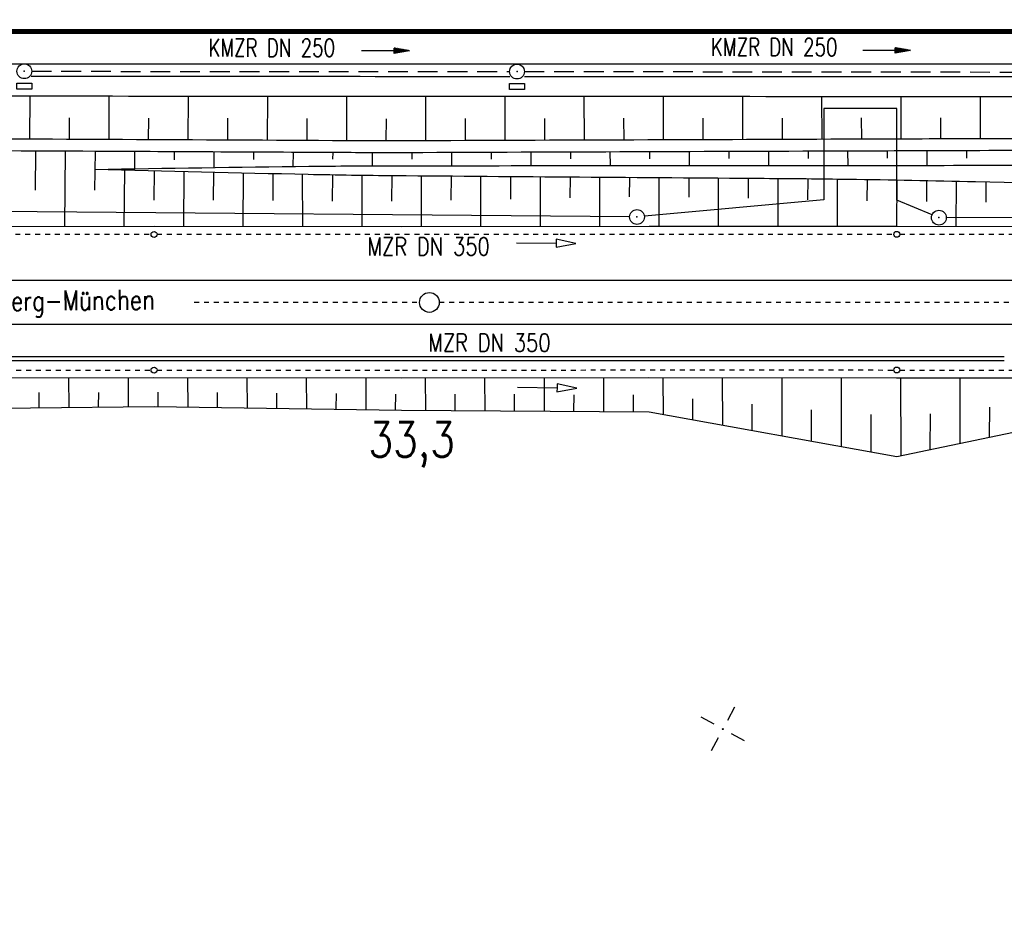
# Model space of a CAD drawing. Extents: x 0 to 1135, y 0 to 420.
# Tile 3 of 79: x 116 to 215, y 117 to 208. Entities that reach past the tile are written whole.
import ezdxf
from ezdxf.enums import TextEntityAlignment as Align

# ---------------------------------------------------------------- set-up
doc = ezdxf.new("R2010")
doc.units = 0
doc.header["$LTSCALE"] = 2
doc.header["$MEASUREMENT"] = 0
for name, pattern in [('ACAD_ISO03W100', [0.5, 0.25, -0.25]), ('ACAD_ISO10W100W', [0.5, 0.25, -0.25]), ('AUSGEZOGEN', [0]), ('GESTRICH-X2', [1.5, 1, -0.5])]:
    doc.linetypes.add(name, pattern=pattern)
doc.layers.get('0').update_dxf_attribs({"color": 8, "linetype": 'AUSGEZOGEN'})
for name, color, linetype in [('Bahnachse', 7, 'CONTINUOUS'), ('BOESCHG', 8, 'AUSGEZOGEN'), ('Böschungen', 15, 'CONTINUOUS'), ('FBRTOP', 8, 'AUSGEZOGEN'), ('Gleisachse', 7, 'CONTINUOUS'), ('GRENZL-BAB', 7, 'AUSGEZOGEN'), ('GRENZP-BAB', 7, 'AUSGEZOGEN'), ('Kabelanlagen', 15, 'CONTINUOUS'), ('KANAL', 200, 'GESTRICH-X2'), ('MULDE', 8, 'AUSGEZOGEN'), ('NETZ', 250, 'AUSGEZOGEN'), ('PFEIL', 200, 'CONTINUOUS'), ('SCHRIFT', 8, 'AUSGEZOGEN'), ('SCHSYMBOL', 200, 'AUSGEZOGEN'), ('TEXTO', 200, 'CONTINUOUS'), ('Tiefenentwässerung', 15, 'CONTINUOUS')]:
    doc.layers.add(name, color=color, linetype=linetype)
doc.styles.add('ROMANS', font='romans.shx', dxfattribs={"width": 0.8})

# ---------------------------------------------------------------- blocks, each defined once
blk = doc.blocks.new('IKR')
at = {"color": 0}
for p, q in [((0, 1), (0, 2.5)), ((-2.5, 0), (-1, 0)), ((1, 0), (2.5, 0)), ((0, -2.5), (0, -1))]:
    blk.add_line(p, q, dxfattribs=at)
blk.add_circle((0, 0), 0.05, dxfattribs=at)
blk.add_point((0, 0), dxfattribs=at)
blk = doc.blocks.new('GST')
at = {"color": 0}
blk.add_circle((0, 0), 0.75, dxfattribs=at)
blk.add_point((0, 0), dxfattribs=at)
blk = doc.blocks.new('17')
blk.add_lwpolyline([(-0.755, -1.218), (0.748, -1.218), (0.748, -1.801), (-0.755, -1.801)], close=True)
blk.add_blockref('GST', (0, 0))
blk = doc.blocks.new('PFEIL2')
at = {"color": 0}
for p, q in [((0.88, 0.002), (-2.401, -0.012)), ((0.881, -0.271), (0.879, 0.276)), ((0.879, 0.276), (2.429, 0.009)), ((0.911, 0.27), (0.879, 0.265)), ((0.965, 0.261), (0.879, 0.246)), ((1.019, 0.252), (0.879, 0.228)), ((1.073, 0.242), (0.879, 0.209)), ((1.127, 0.233), (0.879, 0.191)), ((1.181, 0.224), (0.879, 0.172)), ((1.235, 0.214), (0.879, 0.154)), ((1.289, 0.205), (0.879, 0.135)), ((1.343, 0.196), (0.879, 0.117)), ((1.397, 0.187), (0.879, 0.098)), ((1.451, 0.177), (0.879, 0.08)), ((1.505, 0.168), (0.879, 0.061)), ((1.559, 0.159), (0.88, 0.043)), ((1.613, 0.149), (0.88, 0.024)), ((1.668, 0.14), (0.88, 0.006)), ((1.722, 0.131), (0.88, -0.013)), ((1.776, 0.121), (0.88, -0.031)), ((1.83, 0.112), (0.88, -0.05)), ((1.884, 0.103), (0.88, -0.068)), ((1.938, 0.094), (0.88, -0.087)), ((1.992, 0.084), (0.88, -0.105)), ((2.046, 0.075), (0.88, -0.124)), ((2.1, 0.066), (0.88, -0.142)), ((2.154, 0.056), (0.88, -0.161)), ((2.208, 0.047), (0.88, -0.179)), ((2.262, 0.038), (0.881, -0.198)), ((2.316, 0.029), (0.881, -0.216)), ((2.37, 0.019), (0.881, -0.235)), ((2.424, 0.01), (0.881, -0.253)), ((2.429, 0.009), (0.881, -0.271))]:
    blk.add_line(p, q, dxfattribs=at)

msp = doc.modelspace()

# ---------------------------------------------------------------- linework, layer by layer
at = {"layer": 'Bahnachse', "linetype": 'ACAD_ISO10W100W'}
for points in [[(133.353, 179.04), (156.112, 179.041)], [(158.11, 179.041), (237.229, 179.027)]]:
    msp.add_lwpolyline(points, dxfattribs=at)
at = {"layer": 'Bahnachse', "linetype": 'Continuous'}
msp.add_circle((157.111, 178.999), 1, dxfattribs=at)
at = {"layer": 'BOESCHG'}
for p, q in [((116.749, 199.826), (116.728, 195.492)), ((124.749, 199.822), (124.728, 195.453)), ((132.749, 199.818), (132.728, 195.413)), ((140.75, 199.814), (140.727, 195.373)), ((148.75, 199.81), (148.727, 195.333)), ((156.71, 199.806), (156.727, 195.329)), ((164.711, 199.801), (164.727, 195.359)), ((172.711, 199.797), (172.727, 195.388)), ((180.711, 199.793), (180.727, 195.417)), ((188.712, 199.789), (188.727, 195.446)), ((196.712, 199.785), (196.727, 195.474)), ((204.712, 199.781), (204.727, 195.501)), ((212.712, 199.777), (212.727, 195.529)), ((120.738, 197.648), (120.728, 195.472)), ((128.738, 197.626), (128.728, 195.433)), ((136.738, 197.605), (136.727, 195.393)), ((144.739, 197.582), (144.727, 195.353)), ((152.73, 197.564), (152.727, 195.32)), ((160.719, 197.574), (160.727, 195.344)), ((168.719, 197.587), (168.727, 195.374)), ((176.719, 197.599), (176.727, 195.403)), ((184.719, 197.611), (184.727, 195.432)), ((192.719, 197.623), (192.727, 195.46)), ((200.72, 197.635), (200.727, 195.488)), ((208.72, 197.647), (208.727, 195.515)), ((127.343, 194.242), (127.334, 192.508)), ((131.343, 194.222), (131.339, 193.396)), ((135.343, 194.202), (135.335, 192.628)), ((139.343, 194.182), (139.339, 193.432)), ((143.343, 194.162), (143.336, 192.734)), ((147.343, 194.142), (147.339, 193.46)), ((151.343, 194.125), (151.339, 192.804)), ((155.343, 194.126), (155.345, 193.468)), ((159.343, 194.141), (159.348, 192.813)), ((163.343, 194.156), (163.345, 193.486)), ((167.342, 194.171), (167.347, 192.819)), ((171.342, 194.185), (171.345, 193.504)), ((175.342, 194.2), (175.347, 192.825)), ((179.342, 194.214), (179.345, 193.521)), ((183.342, 194.229), (183.347, 192.831)), ((187.342, 194.243), (187.345, 193.538)), ((191.342, 194.257), (191.347, 192.837)), ((195.342, 194.271), (195.345, 193.555)), ((199.342, 194.285), (199.347, 192.843)), ((203.342, 194.299), (203.345, 193.572)), ((207.342, 194.312), (207.347, 192.849)), ((211.342, 194.326), (211.345, 193.589))]:
    msp.add_line(p, q, dxfattribs=at)
for points in [[(337.118, 194.182, -0.000577), (296.166, 194.213, -0.00252), (287.129, 194.276, -0.003203), (280.02, 194.407, -0.029061), (274.069, 194.901, 0.028419), (267.984, 195.414, 0.00495), (258.099, 195.587, 0.002744), (240.26, 195.624, 0.000002), (211.79, 195.527, 0.000005), (200.503, 195.488, 0.000082), (155.009, 195.324, -0.001423), (152.375, 195.321, -0.000782), (148.742, 195.334, 0.000063), (103.485, 195.557, 0.000001)], [(123.343, 194.26, 0.000028), (103.479, 194.357, 0), (82.673, 194.457, 0), (61.407, 194.559, 0.000152), (25, 194.722, 0.000418)], [(278.52, 193.263, -0.022028), (274.011, 193.702, 0.028424), (267.93, 194.215, 0.004944), (258.055, 194.387, 0.002744), (240.258, 194.424, 0.000002), (211.808, 194.327, 0.000005), (200.507, 194.288, 0.000082), (155.009, 194.124, -0.001423), (152.374, 194.121, -0.000782), (148.741, 194.134, 0.000035), (123.343, 194.26, 0)]]:
    msp.add_lwpolyline(points, format="xyb", dxfattribs=at)
at = {"layer": 'BOESCHG', "flags": 128}
for points in [[(123.334, 192.443, -0.001127), (144.946, 192.754, -0.002847), (153.506, 192.809, -0.000002), (191.408, 192.837, 0.000009), (199.527, 192.843, 0.00002), (214.822, 192.855, -0.000011), (241.316, 192.877, -0.005146), (247.182, 192.821, -0.001617), (265.847, 192.391, -0.040919), (269.167, 192.031, -0.014507), (278.346, 189.99)], [(278.346, 189.99, -0.001061), (262.535, 190.045, -0.00402), (258.363, 190.102, -0.000782), (212.251, 191.174, 0.002811), (199.424, 191.42, 0.001705), (190.913, 191.507, -0.000389), (153.613, 191.788, -0.00333), (144.859, 191.919, -0.001354), (123.334, 192.443)]]:
    msp.add_lwpolyline(points, format="xyb", dxfattribs=at)
at = {"layer": 'Böschungen', "linetype": 'Continuous'}
for p, q in [((120.331, 194.275), (120.264, 186.69)), ((123.345, 194.26), (123.299, 190.342)), ((126.314, 192.363), (126.264, 186.637)), ((129.314, 192.286), (129.288, 189.325)), ((132.313, 192.21), (132.265, 186.699)), ((135.313, 192.137), (135.288, 189.325)), ((138.312, 192.066), (138.265, 186.694)), ((204.308, 191.344), (204.268, 186.692)), ((207.308, 191.286), (207.29, 189.203)), ((210.308, 191.221), (210.267, 186.639)), ((213.307, 191.148), (213.289, 189.121))]:
    msp.add_line(p, q, dxfattribs=at)
for points in [[(117.331, 194.29), (117.296, 190.354)], [(141.312, 191.997), (141.288, 189.296)], [(144.315, 186.669), (144.311, 191.931)], [(147.311, 191.843), (147.288, 189.243)], [(150.315, 186.666), (150.31, 191.817)], [(153.31, 191.79), (153.288, 189.24)], [(156.316, 186.714), (156.311, 191.766)], [(159.31, 191.741), (159.289, 189.338)], [(162.316, 186.711), (162.314, 191.717)], [(165.31, 191.694), (165.29, 189.435)], [(168.316, 186.708), (168.316, 191.67)], [(171.31, 191.647), (171.292, 189.582)], [(174.317, 186.705), (174.318, 191.625)], [(177.31, 191.603), (177.293, 189.679)], [(180.317, 186.703), (180.319, 191.581)], [(183.309, 191.56), (183.293, 189.627)], [(186.317, 186.7), (186.317, 191.538)], [(189.309, 191.518), (189.292, 189.524)], [(192.317, 186.697), (192.316, 191.497)], [(195.309, 191.47), (195.291, 189.371)], [(198.317, 186.695), (198.314, 191.435)], [(201.309, 191.393), (201.29, 189.269)], [(25, 186.683), (29.311, 186.68), (54.312, 186.71), (79.313, 186.69), (104.314, 186.671), (129.315, 186.701), (154.316, 186.681), (179.317, 186.712), (204.318, 186.692), (229.318, 186.672), (254.32, 186.702), (269.32, 186.671), (274.32, 186.677), (279.32, 186.683), (304.321, 186.663), (315.322, 186.666), (319.322, 186.681), (329.322, 186.693), (354.323, 186.674), (364.324, 186.686), (369.321, 186.675)], [(126.314, 186.677), (126.314, 186.697)], [(132.315, 186.675), (132.315, 186.699)], [(138.315, 186.672), (138.315, 186.694)], [(25, 171.382), (29.326, 171.379), (54.327, 171.409), (79.278, 171.39), (104.279, 171.37), (129.28, 171.401), (154.281, 171.381), (179.282, 171.411), (204.283, 171.392), (229.284, 171.372), (254.285, 171.402), (269.285, 171.37), (274.286, 171.376), (279.286, 171.382), (304.287, 171.363), (315.287, 171.366), (318.192, 171.377)], [(120.68, 171.376), (120.704, 168.426)], [(126.68, 171.373), (126.704, 168.473)], [(132.68, 171.371), (132.705, 168.47)], [(138.68, 171.368), (138.704, 168.368)], [(144.681, 171.415), (144.703, 168.265)], [(150.681, 171.413), (150.703, 168.162)], [(156.681, 171.41), (156.702, 168.11)], [(162.682, 171.407), (162.702, 168.057)], [(168.682, 171.404), (168.702, 168.054)], [(174.682, 171.402), (174.702, 168.001)], [(180.682, 171.399), (180.7, 167.699)], [(186.682, 171.396), (186.691, 166.646)], [(192.683, 171.393), (192.681, 165.543)], [(198.683, 171.391), (198.672, 164.441)], [(204.683, 171.388), (204.714, 163.537)], [(210.683, 171.385), (210.675, 164.785)], [(25, 165.067), (29.324, 165.479), (54.29, 167.159), (79.297, 167.84), (104.301, 168.22), (129.305, 168.5), (154.303, 168.131), (179.302, 167.961), (204.313, 163.441), (229.31, 168.672), (254.311, 168.652), (269.316, 169.17), (274.316, 169.126), (279.318, 169.332), (304.323, 169.812), (315.28, 170.566), (318.381, 170.771)], [(117.704, 168.402), (117.717, 169.902)], [(123.704, 168.449), (123.717, 169.899)], [(129.705, 168.497), (129.718, 169.947)], [(135.704, 168.394), (135.717, 169.894)], [(141.704, 168.341), (141.717, 169.841)], [(147.703, 168.239), (147.717, 169.789)], [(153.703, 168.136), (153.717, 169.736)], [(159.702, 168.083), (159.717, 169.733)], [(165.702, 168.03), (165.717, 169.73)], [(171.702, 168.028), (171.717, 169.678)], [(177.702, 167.975), (177.717, 169.675)], [(183.695, 167.172), (183.714, 169.272)], [(189.686, 166.07), (189.709, 168.719)], [(195.677, 165.017), (195.704, 168.167)], [(213.681, 165.409), (213.707, 168.409)], [(201.717, 163.914), (201.7, 167.664)], [(207.67, 164.162), (207.701, 167.761)]]:
    msp.add_lwpolyline(points, dxfattribs=at)
at = {"layer": 'FBRTOP', "const_width": 0.5}
for points in [[(73.182, 218.371), (97.007, 218.371), (147.007, 218.371, -0.000013), (159.506, 218.371, 0.000005), (172.006, 218.371, 0.000002), (185.995, 218.371, 0.000002), (197.006, 218.371, 0.000005), (209.506, 218.371, -0.000006), (222.006, 218.371, -0.000002), (236.976, 218.371, -0.000002), (247.006, 218.371), (250.479, 218.371, -0.000002), (263.664, 218.37, -0.000003), (272.005, 218.37, -0.000033), (277.691, 218.37, -0.00001), (297.005, 218.366, -0.000009), (311.07, 218.363, -0.000011), (322.005, 218.36, -0.00004), (334.505, 218.355, 0.000056)], [(73.19, 222.371), (97.007, 222.371), (147.007, 222.371, -0.000013), (159.506, 222.371, 0.000005), (172.006, 222.371, 0.000002), (185.995, 222.371, 0.000002), (197.006, 222.371, 0.000005), (209.506, 222.371, -0.000006), (222.006, 222.371, -0.000002), (236.976, 222.371, -0.000003), (247.006, 222.371), (250.479, 222.371, -0.000002), (263.664, 222.37, -0.000002), (272.005, 222.37, -0.000033), (277.692, 222.37, -0.00001), (297.005, 222.366, -0.000009), (311.07, 222.363, -0.000011), (322.006, 222.36, -0.00004), (334.506, 222.355, 0.000056)], [(355.78, 222.348, -0.00001), (372.005, 222.341, -0.000005), (384.506, 222.336, 0.000013), (397.006, 222.33, 0.000004), (409.506, 222.325, -0.000007), (422.006, 222.32, -0.000002), (434.506, 222.314, 0.000003), (447.005, 222.309)], [(355.779, 218.348, -0.00001), (372.004, 218.341, -0.000005), (384.504, 218.336, 0.000013), (397.004, 218.33, 0.000004), (409.504, 218.325, -0.000007), (422.005, 218.32, -0.000002), (434.504, 218.314, 0.000003), (447.004, 218.309)]]:
    msp.add_lwpolyline(points, format="xyb", dxfattribs=at)
msp.add_lwpolyline([(25, 206.371), (47.007, 206.371), (97.007, 206.371), (147.007, 206.371), (172.005, 206.371), (197.006, 206.371), (222.006, 206.371), (247.006, 206.371), (250.479, 206.371), (272.005, 206.37), (297.003, 206.366), (322.002, 206.36), (347.001, 206.351), (350.471, 206.35), (371.999, 206.341), (396.998, 206.33), (421.999, 206.32), (446.999, 206.309), (496.998, 206.287), (621.999, 206.234)], dxfattribs=at)
at = {"layer": 'FBRTOP'}
msp.add_lwpolyline([(25, 203.121), (47.007, 203.121), (97.007, 203.121), (147.007, 203.121), (172.005, 203.121), (197.006, 203.121), (222.006, 203.121), (247.006, 203.121), (250.479, 203.121), (272.005, 203.12), (297.002, 203.116), (322.001, 203.11), (347, 203.101), (350.47, 203.1), (371.998, 203.091), (396.997, 203.08), (421.998, 203.07), (446.997, 203.059), (461.466, 203.053)], dxfattribs=at)
at = {"layer": 'Gleisachse', "linetype": 'Continuous'}
for p, q in [((25, 181.269), (369.305, 181.249)), ((369.305, 176.749), (25, 176.769))]:
    msp.add_line(p, q, dxfattribs=at)
at = {"layer": 'GRENZL-BAB'}
for p, q in [((196.94, 198.589), (196.936, 189.349)), ((204.307, 198.608), (196.94, 198.589)), ((204.309, 189.341), (204.307, 198.608)), ((196.936, 189.349), (178.817, 187.705)), ((207.864, 187.856), (204.309, 189.341)), ((177.32, 187.644), (63.121, 188.637)), ((241.496, 187.472), (209.306, 187.565))]:
    msp.add_line(p, q, dxfattribs=at)
at = {"layer": 'Kabelanlagen', "linetype": 'Continuous'}
for p, q in [((215.161, 173.508), (25, 173.519)), ((215.161, 173.108), (25, 173.119))]:
    msp.add_line(p, q, dxfattribs=at)
at = {"layer": 'KANAL'}
for p, q in [((116.944, 202.351), (165.212, 202.327)), ((166.707, 202.334), (216.945, 202.274))]:
    msp.add_line(p, q, dxfattribs=at)
at = {"layer": 'MULDE'}
for points in [[(165.228, 201.801, 0.000004), (116.884, 201.826, 0.00001)], [(216.997, 201.775, -0.000016), (166.948, 201.8, 0), (166.701, 201.8, 0.00001)], [(460.233, 199.648, 0.000151), (444.561, 199.698, 0.000622), (440.753, 199.704, 0.000012), (385.739, 199.721, -0.000116), (379.914, 199.724, -0.000115), (341.837, 199.762, 0.000171), (316.221, 199.785, 0.000322), (267.334, 199.779, -0.000293), (218.446, 199.774, -0.000016), (166.947, 199.8, 0.000005), (115.448, 199.827, 0.000002), (103.455, 199.833, 0.000015)]]:
    msp.add_lwpolyline(points, format="xyb", dxfattribs=at)
at = {"layer": 'Tiefenentwässerung', "linetype": 'ACAD_ISO03W100'}
for p, q in [((70.301, 185.898), (129.007, 185.894)), ((129.604, 185.894), (170.304, 185.892)), ((170.304, 185.892), (204.006, 185.89)), ((204.605, 185.89), (278.888, 185.885))]:
    msp.add_line(p, q, dxfattribs=at)
at = {"layer": 'Tiefenentwässerung', "linetype": 'Continuous'}
for points in [[(165.902, 185.027), (169.901, 184.978), (169.896, 184.578), (171.901, 184.954), (169.906, 185.378), (169.901, 184.978)], [(165.994, 170.426), (169.994, 170.378), (169.989, 169.978), (171.994, 170.353), (169.999, 170.778), (169.994, 170.378)]]:
    msp.add_lwpolyline(points, dxfattribs=at)
at = {"layer": 'Tiefenentwässerung', "linetype": 'ACAD_ISO03W100'}
for points in [[(54.668, 172.148), (79.377, 172.185), (104.384, 172.172), (129.005, 172.16)], [(129.605, 172.16), (154.398, 172.147), (179.407, 172.185), (204.005, 172.174)], [(204.605, 172.173), (229.371, 172.161), (254.378, 172.149), (279.086, 172.136)]]:
    msp.add_lwpolyline(points, dxfattribs=at)
at = {"layer": 'Tiefenentwässerung', "linetype": 'Continuous'}
for centre in [(129.306, 185.867), (204.306, 185.88), (129.305, 172.16), (204.305, 172.173)]:
    msp.add_circle(centre, 0.3, dxfattribs=at)

# ---------------------------------------------------------------- block references
at = {"layer": 'GRENZP-BAB'}
for p in [(178.07, 187.637), (208.556, 187.567)]:
    msp.add_blockref('GST', p, dxfattribs=at)
at = {"layer": 'NETZ', "rotation": 151.5965}
msp.add_blockref('IKR', (186.738, 135.903), dxfattribs=at)
at = {"layer": 'PFEIL'}
for p, rotation in [((152.657, 204.425), 359.9665354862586), ((203.268, 204.456), 359.9505354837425)]:
    msp.add_blockref('PFEIL2', p, dxfattribs=dict(at, rotation=rotation))
at = {"layer": 'SCHSYMBOL', "rotation": 3.548496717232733e-05}
for p in [(116.204, 202.357), (165.955, 202.328)]:
    msp.add_blockref('17', p, dxfattribs=at)

# ---------------------------------------------------------------- texts
at = {"layer": 'Bahnachse', "linetype": 'Continuous', "style": 'ROMANS', "oblique": 360, "width": 0.8337}
msp.add_text('33,3', height=3.5, rotation=359.99653, dxfattribs=at).set_placement((150.941, 163.419))
at = {"layer": 'SCHRIFT', "style": 'ROMANS', "width": 0.8}
msp.add_text('ICE Nürnberg-München', height=2, rotation=0.51014, dxfattribs=at).set_placement((104.17, 178.068))
at = {"layer": 'TEXTO', "style": 'ROMANS', "width": 0.75}
for rotation, p in [(359.96654, (141.19, 203.827)), (359.95054, (191.921, 203.9))]:
    msp.add_text('KMZR DN 250', height=1.8, rotation=rotation, dxfattribs=at).set_placement(p, align=Align.CENTER)
at = {"layer": 'Tiefenentwässerung', "linetype": 'Continuous', "style": 'ROMANS', "width": 0.8}
for oblique, p in [(0, (150.858, 183.758)), (360, (156.996, 174.034))]:
    msp.add_text('MZR DN 350', height=1.8, rotation=359.99653, dxfattribs=dict(at, oblique=oblique)).set_placement(p)

doc.saveas('drawing.dxf')
